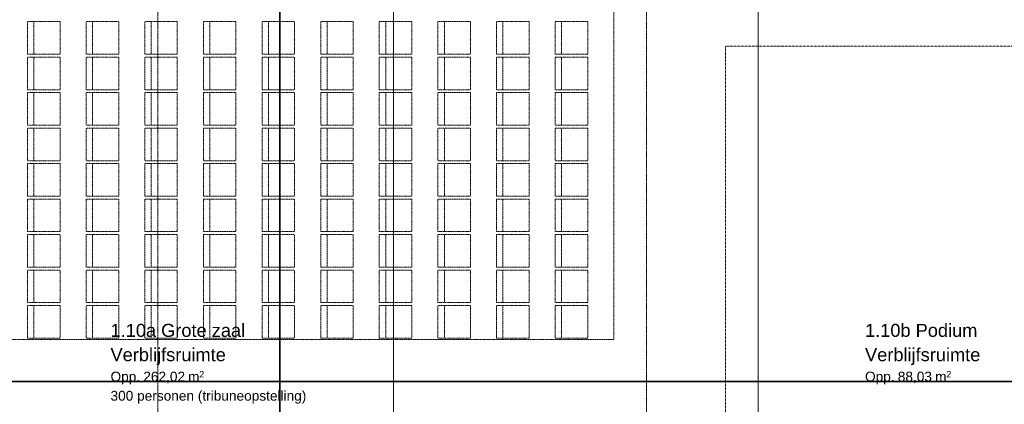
# Model space of a CAD drawing. Extents: x 0 to 92550, y 0 to 59400.
# Tile 46 of 87: x 33620 to 48730, y 19352 to 25255. Entities that reach past the tile are written whole.
import ezdxf
from ezdxf.xclip import XClip

# ---------------------------------------------------------------- set-up
doc = ezdxf.new("R2010")
doc.units = 0
doc.header["$MEASUREMENT"] = 0
doc.header["$XCLIPFRAME"] = 0
for name, pattern in [('Streep-punt fijn', [1251.000023, 626.000023, -312.5, 0, -312.5]), ('Streep-streepje', [1300, 1000, -100, 100, -100]), ('Streeplijn', [468.700004, 312.5, -156.200004]), ('Streeplijn fijn', [234.119993, 155.999994, -78.119999])]:
    doc.linetypes.add(name, pattern=pattern)
for name, color, linetype in [('ZZ 74 Sanitair', 7, 'Continuous'), ('ZZ A Stramien', 7, 'Continuous'), ('ZZ Aankleding 2D tek', 7, 'Continuous'), ('ZZ Markers doorsnede', 7, 'Continuous'), ('ZZ Zone Gebruiksruimten', 7, 'Continuous')]:
    doc.layers.add(name, color=color, linetype=linetype)
doc.styles.add('GENERATED_STYLE_1', font='arial.ttf')
doc.linetypes.add('ALG - Zigzag', pattern='A,0,[1,1450KLW_TO-100_Plattegrond Begane grond1.Shx,S=2.239859,R=0,X=0,Y=-0.000705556],-282.222223,0', length=282.222223)

# ---------------------------------------------------------------- blocks, each defined once
blk = doc.blocks.new('Drawing_1_1', base_point=(5739, 6500))
at = {"layer": 'ZZ 74 Sanitair', "color": 174, "linetype": 'Streeplijn fijn', "lineweight": 5, "ltscale": 0.01, "true_color": 0x0000aa}
for p, q in [((33837, 24725), (33837, 25225)), ((34737, 24725), (34737, 25225)), ((35637, 24725), (35637, 25225)), ((36537, 24725), (36537, 25225)), ((37437, 24725), (37437, 25225)), ((38337, 24725), (38337, 25225)), ((39237, 24725), (39237, 25225)), ((40137, 24725), (40137, 25225)), ((41037, 24725), (41037, 25225)), ((41937, 24725), (41937, 25225)), ((33837, 24180), (33837, 24680)), ((34737, 24180), (34737, 24680)), ((35637, 24180), (35637, 24680)), ((36537, 24180), (36537, 24680)), ((37437, 24180), (37437, 24680)), ((38337, 24180), (38337, 24680)), ((39237, 24180), (39237, 24680)), ((40137, 24180), (40137, 24680)), ((41037, 24180), (41037, 24680)), ((41937, 24180), (41937, 24680)), ((33837, 23636), (33837, 24136)), ((34737, 23636), (34737, 24136)), ((35637, 23636), (35637, 24136)), ((36537, 23636), (36537, 24136)), ((37437, 23636), (37437, 24136)), ((38337, 23636), (38337, 24136)), ((39237, 23636), (39237, 24136)), ((40137, 23636), (40137, 24136)), ((41037, 23636), (41037, 24136)), ((41937, 23636), (41937, 24136)), ((33837, 23091), (33837, 23591)), ((34737, 23091), (34737, 23591)), ((35637, 23091), (35637, 23591)), ((36537, 23091), (36537, 23591)), ((37437, 23091), (37437, 23591)), ((38337, 23091), (38337, 23591)), ((39237, 23091), (39237, 23591)), ((40137, 23091), (40137, 23591)), ((41037, 23091), (41037, 23591)), ((41937, 23091), (41937, 23591)), ((33837, 22547), (33837, 23047)), ((34737, 22547), (34737, 23047)), ((35637, 22547), (35637, 23047)), ((36537, 22547), (36537, 23047)), ((37437, 22547), (37437, 23047)), ((38337, 22547), (38337, 23047)), ((39237, 22547), (39237, 23047)), ((40137, 22547), (40137, 23047)), ((41037, 22547), (41037, 23047)), ((41937, 22547), (41937, 23047)), ((33837, 22002), (33837, 22502)), ((34737, 22002), (34737, 22502)), ((35637, 22002), (35637, 22502)), ((36537, 22002), (36537, 22502)), ((37437, 22002), (37437, 22502)), ((38337, 22002), (38337, 22502)), ((39237, 22002), (39237, 22502)), ((40137, 22002), (40137, 22502)), ((41037, 22002), (41037, 22502)), ((41937, 22002), (41937, 22502)), ((33837, 21458), (33837, 21958)), ((34737, 21458), (34737, 21958)), ((35637, 21458), (35637, 21958)), ((36537, 21458), (36537, 21958)), ((37437, 21458), (37437, 21958)), ((38337, 21458), (38337, 21958)), ((39237, 21458), (39237, 21958)), ((40137, 21458), (40137, 21958)), ((41037, 21458), (41037, 21958)), ((41937, 21458), (41937, 21958)), ((33837, 20913), (33837, 21413)), ((34737, 20913), (34737, 21413)), ((35637, 20913), (35637, 21413)), ((36537, 20913), (36537, 21413)), ((37437, 20913), (37437, 21413)), ((38337, 20913), (38337, 21413)), ((39237, 20913), (39237, 21413)), ((40137, 20913), (40137, 21413)), ((41037, 20913), (41037, 21413)), ((41937, 20913), (41937, 21413)), ((33837, 20369), (33837, 20869)), ((34737, 20369), (34737, 20869)), ((35637, 20369), (35637, 20869)), ((36537, 20369), (36537, 20869)), ((37437, 20369), (37437, 20869)), ((38337, 20369), (38337, 20869)), ((39237, 20369), (39237, 20869)), ((40137, 20369), (40137, 20869)), ((41037, 20369), (41037, 20869)), ((41937, 20369), (41937, 20869))]:
    blk.add_line(p, q, dxfattribs=at)
at = {"layer": 'ZZ 74 Sanitair', "color": 174, "linetype": 'Streeplijn fijn', "lineweight": 5, "ltscale": 0.01, "true_color": 0x0000aa, "flags": 128}
for points in [[(29239, 25790), (42739, 25790), (42739, 20348), (29239, 20348)], [(34239, 24725), (33739, 24725), (33739, 25225), (34239, 25225)], [(35139, 24725), (34639, 24725), (34639, 25225), (35139, 25225)], [(36039, 24725), (35539, 24725), (35539, 25225), (36039, 25225)], [(36939, 24725), (36439, 24725), (36439, 25225), (36939, 25225)], [(37839, 24725), (37339, 24725), (37339, 25225), (37839, 25225)], [(38739, 24725), (38239, 24725), (38239, 25225), (38739, 25225)], [(39639, 24725), (39139, 24725), (39139, 25225), (39639, 25225)], [(40539, 24725), (40039, 24725), (40039, 25225), (40539, 25225)], [(41439, 24725), (40939, 24725), (40939, 25225), (41439, 25225)], [(42339, 24725), (41839, 24725), (41839, 25225), (42339, 25225)], [(34239, 24180), (33739, 24180), (33739, 24680), (34239, 24680)], [(35139, 24180), (34639, 24180), (34639, 24680), (35139, 24680)], [(36039, 24180), (35539, 24180), (35539, 24680), (36039, 24680)], [(36939, 24180), (36439, 24180), (36439, 24680), (36939, 24680)], [(37839, 24180), (37339, 24180), (37339, 24680), (37839, 24680)], [(38739, 24180), (38239, 24180), (38239, 24680), (38739, 24680)], [(39639, 24180), (39139, 24180), (39139, 24680), (39639, 24680)], [(40539, 24180), (40039, 24180), (40039, 24680), (40539, 24680)], [(41439, 24180), (40939, 24180), (40939, 24680), (41439, 24680)], [(42339, 24180), (41839, 24180), (41839, 24680), (42339, 24680)], [(34239, 23636), (33739, 23636), (33739, 24136), (34239, 24136)], [(35139, 23636), (34639, 23636), (34639, 24136), (35139, 24136)], [(36039, 23636), (35539, 23636), (35539, 24136), (36039, 24136)], [(36939, 23636), (36439, 23636), (36439, 24136), (36939, 24136)], [(37839, 23636), (37339, 23636), (37339, 24136), (37839, 24136)], [(38739, 23636), (38239, 23636), (38239, 24136), (38739, 24136)], [(39639, 23636), (39139, 23636), (39139, 24136), (39639, 24136)], [(40539, 23636), (40039, 23636), (40039, 24136), (40539, 24136)], [(41439, 23636), (40939, 23636), (40939, 24136), (41439, 24136)], [(42339, 23636), (41839, 23636), (41839, 24136), (42339, 24136)], [(34239, 23091), (33739, 23091), (33739, 23591), (34239, 23591)], [(35139, 23091), (34639, 23091), (34639, 23591), (35139, 23591)], [(36039, 23091), (35539, 23091), (35539, 23591), (36039, 23591)], [(36939, 23091), (36439, 23091), (36439, 23591), (36939, 23591)], [(37839, 23091), (37339, 23091), (37339, 23591), (37839, 23591)], [(38739, 23091), (38239, 23091), (38239, 23591), (38739, 23591)], [(39639, 23091), (39139, 23091), (39139, 23591), (39639, 23591)], [(40539, 23091), (40039, 23091), (40039, 23591), (40539, 23591)], [(41439, 23091), (40939, 23091), (40939, 23591), (41439, 23591)], [(42339, 23091), (41839, 23091), (41839, 23591), (42339, 23591)], [(34239, 22547), (33739, 22547), (33739, 23047), (34239, 23047)], [(35139, 22547), (34639, 22547), (34639, 23047), (35139, 23047)], [(36039, 22547), (35539, 22547), (35539, 23047), (36039, 23047)], [(36939, 22547), (36439, 22547), (36439, 23047), (36939, 23047)], [(37839, 22547), (37339, 22547), (37339, 23047), (37839, 23047)], [(38739, 22547), (38239, 22547), (38239, 23047), (38739, 23047)], [(39639, 22547), (39139, 22547), (39139, 23047), (39639, 23047)], [(40539, 22547), (40039, 22547), (40039, 23047), (40539, 23047)], [(41439, 22547), (40939, 22547), (40939, 23047), (41439, 23047)], [(42339, 22547), (41839, 22547), (41839, 23047), (42339, 23047)], [(34239, 22002), (33739, 22002), (33739, 22502), (34239, 22502)], [(35139, 22002), (34639, 22002), (34639, 22502), (35139, 22502)], [(36039, 22002), (35539, 22002), (35539, 22502), (36039, 22502)], [(36939, 22002), (36439, 22002), (36439, 22502), (36939, 22502)], [(37839, 22002), (37339, 22002), (37339, 22502), (37839, 22502)], [(38739, 22002), (38239, 22002), (38239, 22502), (38739, 22502)], [(39639, 22002), (39139, 22002), (39139, 22502), (39639, 22502)], [(40539, 22002), (40039, 22002), (40039, 22502), (40539, 22502)], [(41439, 22002), (40939, 22002), (40939, 22502), (41439, 22502)], [(42339, 22002), (41839, 22002), (41839, 22502), (42339, 22502)], [(34239, 21458), (33739, 21458), (33739, 21958), (34239, 21958)], [(35139, 21458), (34639, 21458), (34639, 21958), (35139, 21958)], [(36039, 21458), (35539, 21458), (35539, 21958), (36039, 21958)], [(36939, 21458), (36439, 21458), (36439, 21958), (36939, 21958)], [(37839, 21458), (37339, 21458), (37339, 21958), (37839, 21958)], [(38739, 21458), (38239, 21458), (38239, 21958), (38739, 21958)], [(39639, 21458), (39139, 21458), (39139, 21958), (39639, 21958)], [(40539, 21458), (40039, 21458), (40039, 21958), (40539, 21958)], [(41439, 21458), (40939, 21458), (40939, 21958), (41439, 21958)], [(42339, 21458), (41839, 21458), (41839, 21958), (42339, 21958)], [(34239, 20913), (33739, 20913), (33739, 21413), (34239, 21413)], [(35139, 20913), (34639, 20913), (34639, 21413), (35139, 21413)], [(36039, 20913), (35539, 20913), (35539, 21413), (36039, 21413)], [(36939, 20913), (36439, 20913), (36439, 21413), (36939, 21413)], [(37839, 20913), (37339, 20913), (37339, 21413), (37839, 21413)], [(38739, 20913), (38239, 20913), (38239, 21413), (38739, 21413)], [(39639, 20913), (39139, 20913), (39139, 21413), (39639, 21413)], [(40539, 20913), (40039, 20913), (40039, 21413), (40539, 21413)], [(41439, 20913), (40939, 20913), (40939, 21413), (41439, 21413)], [(42339, 20913), (41839, 20913), (41839, 21413), (42339, 21413)], [(34239, 20369), (33739, 20369), (33739, 20869), (34239, 20869)], [(35139, 20369), (34639, 20369), (34639, 20869), (35139, 20869)], [(36039, 20369), (35539, 20369), (35539, 20869), (36039, 20869)], [(36939, 20369), (36439, 20369), (36439, 20869), (36939, 20869)], [(37839, 20369), (37339, 20369), (37339, 20869), (37839, 20869)], [(38739, 20369), (38239, 20369), (38239, 20869), (38739, 20869)], [(39639, 20369), (39139, 20369), (39139, 20869), (39639, 20869)], [(40539, 20369), (40039, 20369), (40039, 20869), (40539, 20869)], [(41439, 20369), (40939, 20369), (40939, 20869), (41439, 20869)], [(42339, 20369), (41839, 20369), (41839, 20869), (42339, 20869)]]:
    blk.add_lwpolyline(points, close=True, dxfattribs=at)
at = {"layer": 'ZZ A Stramien', "color": 7, "linetype": 'Streep-punt fijn', "lineweight": 9, "ltscale": 0.01}
for p, q in [((35739, 6500), (35739, 52900)), ((43239, 6500), (43239, 52900))]:
    blk.add_line(p, q, dxfattribs=at)
at = {"layer": 'ZZ Aankleding 2D tek', "color": 174, "linetype": 'ALG - Zigzag', "lineweight": 5, "ltscale": 0.01, "true_color": 0x0000aa}
blk.add_line((39359, 27850), (39359, 11845), dxfattribs=at)
at = {"layer": 'ZZ Aankleding 2D tek', "color": 174, "linetype": 'Streeplijn', "lineweight": 5, "ltscale": 0.01, "true_color": 0x0000aa, "flags": 128}
blk.add_lwpolyline([(50454, 14848), (44454, 14848), (44454, 24848), (50454, 24848)], dxfattribs=at)
at = {"layer": 'ZZ Markers doorsnede', "color": 7, "linetype": 'Streep-streepje', "lineweight": 35, "ltscale": 0.01}
for p, q in [((37614, 50300), (37614, 9100)), ((7889, 19700), (62139, 19700))]:
    blk.add_line(p, q, dxfattribs=at)
at = {"layer": 'ZZ Zone Gebruiksruimten', "color": 255, "linetype": 'Continuous', "lineweight": 0, "ltscale": 0.01, "flags": 128}
for points in [[(44954, 27850), (28583, 27850), (28583, 11845), (44954, 11845)], [(50454, 27850), (44954, 27850), (44954, 11845), (50454, 11845)]]:
    blk.add_lwpolyline(points, close=True, dxfattribs=at)
at = {"layer": 'ZZ Zone Gebruiksruimten', "color": 7, "linetype": 'Continuous', "lineweight": 5, "attachment_point": 1, "style": 'GENERATED_STYLE_1'}
for s, insert, char_height in [('\\A1;{\\pql;\\pt0;\\fArial|b0|i0|c0|p0;\\W1.000000;1.10a Grote zaal}', (35014, 20587), 200), ('\\A1;{\\pql;\\pt0;\\fArial|b0|i0|c0|p0;\\W1.000000;1.10b Podium}', (46593, 20587), 200), ('\\A1;{\\pql;\\pt0;\\fArial|b0|i0|c0|p0;\\W1.000000;Verblijfsruimte}', (35014, 20214), 200), ('\\A1;{\\pql;\\pt0;\\fArial|b0|i0|c0|p0;\\W1.000000;Verblijfsruimte}', (46593, 20214), 200), ('\\A1;{\\pql;\\pt0;\\fArial|b0|i0|c0|p0;\\W1.000000;Opp. }', (35014, 19853), 150), ('\\A1;{\\pql;\\fArial|b0|i0|c0|p0;\\W1.000000;262,02}', (35517, 19853), 150), ('\\A1;{\\pql;\\fArial|b0|i0|c0|p0;\\W1.000000; m}', (36146, 19853), 150), ('\\A1;{\\pql;\\fArial|b0|i0|c0|p0;\\W1.000000;2}', (36374, 19864), 100), ('\\A1;{\\pql;\\pt0;\\fArial|b0|i0|c0|p0;\\W1.000000;Opp. }', (46593, 19853), 150), ('\\A1;{\\pql;\\fArial|b0|i0|c0|p0;\\W1.000000;88,03}', (47096, 19853), 150), ('\\A1;{\\pql;\\fArial|b0|i0|c0|p0;\\W1.000000; m}', (47611, 19853), 150), ('\\A1;{\\pql;\\fArial|b0|i0|c0|p0;\\W1.000000;2}', (47839, 19864), 100), ('\\A1;{\\pql;\\pt0;\\fArial|b0|i0|c0|p0;\\W1.000000;300 personen (tribuneopstelling)}', (35014, 19558), 150)]:
    blk.add_mtext(s, dxfattribs=dict(at, insert=insert, char_height=char_height))

msp = doc.modelspace()

# ---------------------------------------------------------------- block references
at = {"color": 7, "linetype": 'Continuous', "lineweight": 25, "ltscale": 0.01}
ref = msp.add_blockref('Drawing_1_1', (5739, 6500), dxfattribs=at)
XClip(ref).set_block_clipping_path([(1000, 1000), (66950, 58400)])

doc.saveas('drawing.dxf')
